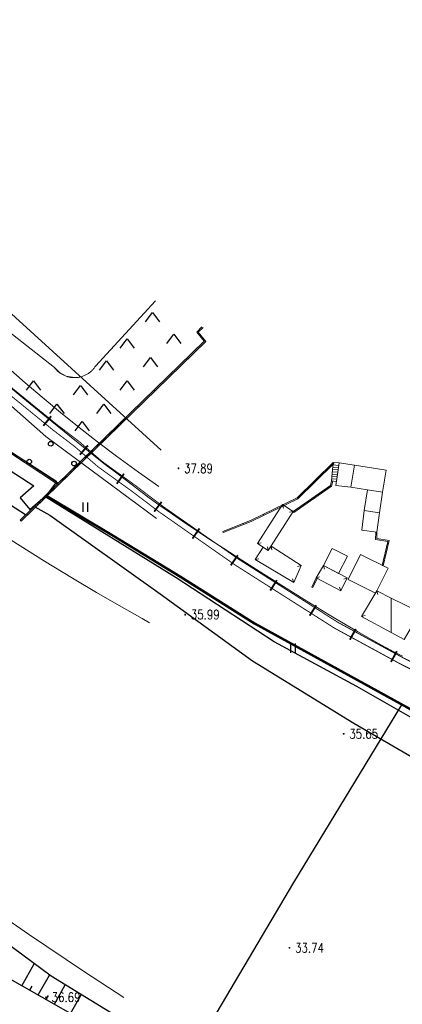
# Model space of a CAD drawing. Extents: x 39508475 to 39522402, y 3783947 to 3795549.
# Tile 213 of 256: x 39518921 to 39519002, y 3790324 to 3790535. Entities that reach past the tile are written whole.
import ezdxf
from ezdxf.enums import TextEntityAlignment as Align

# ---------------------------------------------------------------- set-up
doc = ezdxf.new("R2010")
doc.units = 0
doc.layers.get('0').update_dxf_attribs({"linetype": 'CONTINUOUS'})
for name, color, linetype in [('DLSS', 4, 'CONTINUOUS'), ('DMTZ', 3, 'CONTINUOUS'), ('GCD', 1, 'CONTINUOUS'), ('JCDL_DMX_F', 30, 'CONTINUOUS'), ('JCDL_JMDX_F', 231, 'CONTINUOUS'), ('JCDL_JTM', 100, 'CONTINUOUS'), ('JMD', 6, 'CONTINUOUS'), ('SXSS', 5, 'CONTINUOUS'), ('ZBTZ', 3, 'CONTINUOUS'), ('断面线', 2, 'CONTINUOUS')]:
    doc.layers.add(name, color=color, linetype=linetype)
doc.layers.add('JCDL_JMDX', color=1, linetype='CONTINUOUS', lineweight=0)
doc.layers.add('JCDL_SXM', color=5, linetype='CONTINUOUS', lineweight=0)
doc.styles.add('HZ', font='rs', dxfattribs={"width": 0.8, "bigfont": 'hztxt'})
doc.linetypes.add('10411', pattern='A,2,[150,AAA.SHX,S=1,R=0,X=0,Y=1],2,[151,AAA.SHX,S=1,R=0,X=0,Y=3],1e-11', length=4)
doc.linetypes.add('X35', pattern='A,2,[150,AAA.SHX,S=1,R=0,X=0,Y=1],2,[177,AAA.SHX,S=1,R=0,X=0,Y=0.8],1e-09', length=4)

# ---------------------------------------------------------------- blocks, each defined once
blk = doc.blocks.new('9420003')
at = {"color": 0, "linetype": 'Continuous'}
for p, q in [((-1.5, -2), (0, 0)), ((0, 0), (1.5, -2))]:
    blk.add_line(p, q, dxfattribs=at)
blk = doc.blocks.new('9350003')
at = {"color": 0}
blk.add_circle((0, 0), 0.5, dxfattribs=at)
blk = doc.blocks.new('gc121')
for p, q in [((-0.5, -1), (-0.5, 1)), ((0.5, -1), (0.5, 1))]:
    blk.add_line(p, q)
blk = doc.blocks.new('gc200')
at = {"const_width": 0.2}
blk.add_lwpolyline([(-0.1, 0, 1), (0.1, 0, 1)], format="xyb", close=True, dxfattribs=at)

msp = doc.modelspace()

# ---------------------------------------------------------------- linework, layer by layer
at = {"linetype": 'Continuous'}
msp.add_lwpolyline([(39518950.80026, 3790442.86116), (39518673.28049, 3790695.79146)], dxfattribs=at)
at = {"layer": 'DLSS', "color": 7, "linetype": 'Continuous', "const_width": 0.2, "flags": 128}
msp.add_lwpolyline([(39518847.00507, 3790532.38177), (39518859.62834, 3790515.59116), (39518867.72836, 3790505.97945), (39518877.51962, 3790495.46236), (39518885.68739, 3790485.98849), (39518893.38281, 3790477.59798), (39518906.10083, 3790465.62505), (39518915.66406, 3790456.96814), (39518927.52783, 3790447.29377), (39518932.28591, 3790443.65789), (39518937.20026, 3790439.38528), (39518944.52344, 3790434.09238), (39518950.28927, 3790429.71676), (39518966.64642, 3790418.27832), (39518987.92136, 3790404.75493), (39519001.86723, 3790397.16597), (39519024.89695, 3790385.73243), (39519041.36072, 3790378.29994), (39519069.83655, 3790366.60208), (39519085.2285, 3790360.24349), (39519111.68705, 3790349.98045), (39519138.41455, 3790338.78335)], dxfattribs=at)
at = {"layer": 'DLSS', "linetype": 'Continuous', "flags": 128}
for points, const_width in [([(39518848.15208, 3790533.2441), (39518860.75137, 3790516.48538), (39518868.80282, 3790506.9313), (39518878.58858, 3790496.42012), (39518886.75984, 3790486.94219), (39518894.40478, 3790478.60674), (39518907.07425, 3790466.6795), (39518916.59964, 3790458.05685), (39518928.41714, 3790448.42021), (39518933.19322, 3790444.77057), (39518938.09311, 3790440.51053), (39518945.37759, 3790435.2456), (39518951.13451, 3790430.87675), (39518967.44289, 3790419.47241), (39518988.65005, 3790405.99211), (39519002.52948, 3790398.43931), (39519025.51144, 3790387.02947), (39519041.92875, 3790379.61796), (39519070.38314, 3790367.92891), (39519085.76199, 3790361.57573), (39519112.22386, 3790351.31139), (39519138.98131, 3790340.10175)], 0.2), ([(39518927.23629, 3790450.15734), (39518925.57104, 3790448.11524)], 0.4), ([(39518935.11241, 3790443.89706), (39518933.38355, 3790441.90853)], 0.4), ([(39518942.82084, 3790437.83383), (39518941.27732, 3790435.69823)], 0.4), ([(39518950.87446, 3790431.82731), (39518949.28155, 3790429.7283)], 0.4), ([(39518958.98695, 3790426.11774), (39518957.4769, 3790423.95835)], 0.4), ([(39518967.18199, 3790420.38701), (39518965.67195, 3790418.22761)], 0.4), ([(39518975.528, 3790415.04408), (39518974.11447, 3790412.82031)], 0.4), ([(39518983.96735, 3790409.67962), (39518982.55381, 3790407.45585)], 0.4), ([(39518992.42619, 3790404.62032), (39518991.1667, 3790402.30582)], 0.4), ([(39519001.20988, 3790399.84048), (39518999.95039, 3790397.52598)], 0.4)]:
    msp.add_lwpolyline(points, dxfattribs=dict(at, const_width=const_width))
at = {"layer": 'DMTZ', "linetype": 'Continuous'}
for p, q in [((39518920.96598, 3790328.22513), (39518923.6215, 3790332.899)), ((39518924.44383, 3790326.24914), (39518926.85958, 3790330.501)), ((39518922.7049, 3790327.23714), (39518923.1989, 3790328.1066)), ((39518927.92168, 3790324.27315), (39518930.25491, 3790328.37977)), ((39518926.18276, 3790325.26115), (39518926.67675, 3790326.13061)), ((39518931.39954, 3790322.29717), (39518933.66932, 3790326.29212))]:
    msp.add_line(p, q, dxfattribs=at)
at = {"layer": 'DMTZ', "linetype": 'X35', "lineweight": 0}
msp.add_lwpolyline([(39518949.58609, 3790474.86461), (39518936.70858, 3790460.84613), (39518936.61611, 3790460.70852), (39518936.51906, 3790460.57409), (39518936.4179, 3790460.44274), (39518936.31271, 3790460.31458), (39518936.20361, 3790460.18973), (39518936.09069, 3790460.06833), (39518935.97407, 3790459.95049), (39518935.85385, 3790459.83631), (39518935.73015, 3790459.72592), (39518935.60308, 3790459.61941), (39518935.47279, 3790459.51688), (39518935.33937, 3790459.41844), (39518935.20297, 3790459.32419), (39518935.06372, 3790459.2342), (39518934.92175, 3790459.14857), (39518934.77719, 3790459.06738), (39518934.63019, 3790458.99071), (39518934.48088, 3790458.91862), (39518934.32941, 3790458.8512), (39518934.17592, 3790458.7885), (39518934.02057, 3790458.73059), (39518933.86349, 3790458.67752), (39518933.70485, 3790458.62934), (39518933.54479, 3790458.5861), (39518933.38347, 3790458.54783), (39518933.22104, 3790458.51459), (39518933.05765, 3790458.48639), (39518932.89348, 3790458.46326), (39518932.74299, 3790458.44703), (39518932.72866, 3790458.44524), (39518932.56337, 3790458.43232), (39518932.39775, 3790458.42454), (39518932.23198, 3790458.42189), (39518932.0662, 3790458.42437), (39518931.90057, 3790458.43199), (39518931.73527, 3790458.44474), (39518931.57043, 3790458.4626), (39518931.40623, 3790458.48556), (39518931.24282, 3790458.5136), (39518931.08036, 3790458.54668), (39518930.919, 3790458.58478), (39518930.7589, 3790458.62787), (39518930.60021, 3790458.67589), (39518930.44308, 3790458.7288), (39518930.28767, 3790458.78656), (39518930.13412, 3790458.8491), (39518929.98258, 3790458.91637), (39518929.8332, 3790458.98831), (39518929.68612, 3790459.06483), (39518929.54148, 3790459.14588), (39518929.39942, 3790459.23137), (39518929.26008, 3790459.32121), (39518929.12358, 3790459.41533), (39518928.99007, 3790459.51364), (39518928.85967, 3790459.61603), (39518928.73251, 3790459.72242), (39518928.6087, 3790459.83269), (39518928.48836, 3790459.94674), (39518928.37162, 3790460.06447), (39518928.25858, 3790460.18576), (39518928.14935, 3790460.31049), (39518928.04404, 3790460.43855), (39518927.94308, 3790460.57006), (39518900.92186, 3790481.76381)], dxfattribs=at)
at = {"layer": 'DMTZ', "linetype": 'Continuous', "flags": 128}
msp.add_lwpolyline([(39518766.98377, 3790435.97477), (39518772.80104, 3790428.43174), (39518778.6183, 3790422.93161), (39518789.15226, 3790419.78868), (39518819.21804, 3790394.90464), (39518852.26723, 3790371.76837), (39518900.26414, 3790339.98715), (39518958.78705, 3790306.73659), (39518971.30739, 3790296.41018), (39518979.14409, 3790289.28611), (39518994.64907, 3790278.98428), (39519021.4464, 3790263.0335), (39519065.8058, 3790234.45974), (39519103.2704, 3790212.60929), (39519127.47673, 3790199.05445)], dxfattribs=at)
at = {"layer": 'DMTZ', "linetype": '10411', "flags": 128}
msp.add_lwpolyline([(39519182.98095, 3790264.99895), (39519179.04975, 3790267.2231), (39519177.78885, 3790270.41094), (39519174.22853, 3790277.75051), (39519168.95474, 3790287.4037), (39519139.45841, 3790305.09424), (39519105.27307, 3790330.47031), (39519074.39151, 3790349.52407), (39519036.17034, 3790369.77489), (39519007.60018, 3790383.7024), (39518992.6251, 3790392.27859), (39518974.95296, 3790401.87528), (39518953.97149, 3790415.54882), (39518926.11134, 3790432.82189)], dxfattribs=at)
at = {"layer": 'JCDL_DMX_F', "color": 3, "linetype": 'X35', "lineweight": 0}
msp.add_lwpolyline([(39518933.52406, 3790458.60661), (39518933.22104, 3790458.51459), (39518932.23198, 3790458.42189), (39518930.44308, 3790458.7288), (39518928.99007, 3790459.51364), (39518927.94308, 3790460.57006), (39518900.92186, 3790481.76381), (39518899.26288, 3790482.75454), (39518898.03778, 3790483.99025), (39518897.30721, 3790485.13102), (39518896.74568, 3790486.57304), (39518896.51238, 3790487.90746), (39518896.55135, 3790489.45447), (39518896.85153, 3790490.77544), (39518897.25116, 3790491.66557)], dxfattribs=at)
at = {"layer": 'JCDL_JMDX', "color": 6, "linetype": 'Continuous', "lineweight": 0}
for points in [[(39518839.98851, 3790500), (39518839.44393, 3790494.3247), (39518921.64779, 3790440.21413), (39518928.60638, 3790435.63363)], [(39518840.23966, 3790500), (39518839.70717, 3790494.45072), (39518921.78525, 3790440.42295), (39518928.74383, 3790435.84245)], [(39518943.17338, 3790449.81227), (39518920.6343, 3790427.8741)], [(39518943.35848, 3790449.64356), (39518920.80867, 3790427.69495)], [(39518942.11547, 3790448.78256), (39518942.28985, 3790448.60342)], [(39518938.53528, 3790445.29782), (39518938.70965, 3790445.11867)], [(39518934.95508, 3790441.81308), (39518935.12946, 3790441.63393)], [(39518924.36055, 3790438.42845), (39518924.49801, 3790438.63727)], [(39518931.37489, 3790438.32833), (39518931.54926, 3790438.14918)], [(39518927.79469, 3790434.84359), (39518927.96907, 3790434.66444)], [(39518928.60638, 3790435.63363), (39518928.74383, 3790435.84245)], [(39518924.2145, 3790431.35884), (39518924.38887, 3790431.17969)], [(39518920.6343, 3790427.8741), (39518920.80867, 3790427.69495)]]:
    msp.add_lwpolyline(points, dxfattribs=at)
at = {"layer": 'JCDL_JMDX_F', "linetype": 'Continuous', "lineweight": 0}
for points in [[(39518916.90471, 3790457.66885), (39518921.17812, 3790454.09065), (39518926.22184, 3790449.96443), (39518931.19528, 3790445.93359), (39518935.20478, 3790442.7136), (39518938.54602, 3790440.07001), (39518941.55824, 3790437.73079), (39518944.25752, 3790435.65888), (39518946.42347, 3790434.01921), (39518948.21479, 3790432.694), (39518949.81459, 3790431.54494), (39518950.0145, 3790431.40417)], [(39518916.90471, 3790457.66885), (39518921.17812, 3790454.09065), (39518926.22184, 3790449.96443), (39518931.19528, 3790445.93359), (39518935.20478, 3790442.7136), (39518938.54602, 3790440.07001), (39518941.55824, 3790437.73079), (39518944.25752, 3790435.65888), (39518946.42347, 3790434.01921), (39518948.21479, 3790432.694), (39518949.81459, 3790431.54494), (39518951.41115, 3790430.42071), (39518953.1903, 3790429.18875), (39518955.33328, 3790427.7251), (39518957.99762, 3790425.92088), (39518960.95341, 3790423.94106), (39518964.19099, 3790421.81791), (39518968.03601, 3790419.34126), (39518972.77458, 3790416.32395), (39518977.52347, 3790413.31975), (39518981.40726, 3790410.89229), (39518984.71799, 3790408.86199), (39518987.78505, 3790407.02339), (39518990.56296, 3790405.37689), (39518992.78776, 3790404.06806), (39518994.62203, 3790403.00225), (39518996.2538, 3790402.06899), (39518997.9267, 3790401.13554), (39518999.91547, 3790400.069), (39519000, 3790400.02499)], [(39518976.76609, 3790431.23609), (39518976.93694, 3790430.45454)], [(39518979.05448, 3790429.7687), (39518978.27293, 3790429.59786)], [(39518971.4215, 3790422.90123), (39518972.20304, 3790423.07207)], [(39518973.70988, 3790421.43384), (39518973.53904, 3790422.21539)], [(39518974.30068, 3790422.35518), (39518974.47152, 3790421.57364)], [(39518970.89, 3790419.46999), (39518971.66841, 3790419.65458)], [(39518980.737, 3790418.228), (39518979.97137, 3790417.99601)], [(39518985.512, 3790418.18), (39518985.73006, 3790417.41029)], [(39518983.91635, 3790415.52744), (39518984.68606, 3790415.7455)], [(39518979.142, 3790414.58), (39518978.89656, 3790415.34141)], [(39518990.61219, 3790415.54347), (39518989.84991, 3790415.30073)], [(39518989.19362, 3790412.79936), (39518988.95088, 3790413.56164)], [(39518996.91157, 3790412.759), (39518997.1406, 3790411.99248)], [(39518993.67779, 3790407.24172), (39518994.4481, 3790407.45764)], [(39519000, 3790400.02499), (39519002.43186, 3790398.75878)]]:
    msp.add_lwpolyline(points, dxfattribs=at)
at = {"layer": 'JCDL_JTM', "linetype": 'Continuous', "lineweight": 0}
for points in [[(39518949.79812, 3790428.24914), (39518926.13231, 3790445.83612), (39518905.11272, 3790464.30017)], [(39518917.974, 3790460.57045), (39518921.65697, 3790457.3259), (39518925.3083, 3790454.21254), (39518929.24578, 3790450.95151), (39518933.24363, 3790447.71359), (39518937.12171, 3790444.68706), (39518941.23263, 3790441.60638), (39518945.91384, 3790438.20957), (39518950.26701, 3790435.08595)]]:
    msp.add_lwpolyline(points, dxfattribs=at)
at = {"layer": 'JCDL_SXM', "linetype": 'Continuous', "lineweight": 0}
for points in [[(39518942.76583, 3790325.71274), (39518934.33939, 3790331.22682), (39518922.3784, 3790339.22569), (39518912.74515, 3790345.90332), (39518904.43116, 3790351.93662), (39518896.60305, 3790357.66212), (39518888.79459, 3790363.18377), (39518880.27762, 3790369.00088), (39518870.37018, 3790375.59353), (39518859.96892, 3790382.36646), (39518849.59734, 3790388.86066), (39518838.28856, 3790395.66021), (39518825.1368, 3790403.32928), (39518812.60475, 3790410.69195), (39518803.62341, 3790416.34077), (39518797.64453, 3790420.66314), (39518793.92415, 3790424.13294), (39518791.16893, 3790427.47906), (39518788.81485, 3790431.33696), (39518786.67479, 3790436.10916), (39518784.54768, 3790442.13857)], [(39518918.66203, 3790423.61465), (39518925.83282, 3790419.11837), (39518931.77084, 3790415.47597), (39518936.92995, 3790412.41705), (39518941.81481, 3790409.63317), (39518946.74403, 3790406.83001), (39518948.26768, 3790405.93414)]]:
    msp.add_lwpolyline(points, dxfattribs=at)
at = {"layer": 'JCDL_SXM', "lineweight": 0}
msp.add_lwpolyline([(39518985.512, 3790418.17999), (39518987.39792, 3790421.82817), (39518990.621, 3790420.162), (39518988.73509, 3790416.51383), (39518985.512, 3790418.17999)], dxfattribs=at)
at = {"layer": 'JMD', "linetype": 'Continuous'}
for p, q in [((39518930.56597, 3790430.37323), (39518930.69411, 3790430.58789)), ((39518934.85915, 3790427.8103), (39518934.98729, 3790428.02496)), ((39518939.15233, 3790425.24737), (39518939.28047, 3790425.46203)), ((39518943.42636, 3790422.65275), (39518943.5568, 3790422.86602)), ((39518947.69184, 3790420.04398), (39518947.82227, 3790420.25725)), ((39518951.95732, 3790417.43521), (39518952.08775, 3790417.64848)), ((39518956.21343, 3790414.81131), (39518956.34621, 3790415.02313)), ((39518960.44993, 3790412.15574), (39518960.58271, 3790412.36756)), ((39518964.68643, 3790409.50017), (39518964.81921, 3790409.71199)), ((39518968.92293, 3790406.8446), (39518969.05571, 3790407.05642)), ((39518973.24171, 3790404.32886), (39518973.3624, 3790404.5478)), ((39518977.62053, 3790401.91516), (39518977.74122, 3790402.13411)), ((39518981.99935, 3790399.50147), (39518982.12004, 3790399.72041)), ((39518986.37817, 3790397.08777), (39518986.49886, 3790397.30671)), ((39518990.75699, 3790394.67407), (39518990.87768, 3790394.89301)), ((39518995.13581, 3790392.26038), (39518995.2565, 3790392.47932)), ((39518999.51463, 3790389.84668), (39518999.63532, 3790390.06562))]:
    msp.add_line(p, q, dxfattribs=at)
at = {"layer": 'JMD', "linetype": 'Continuous', "lineweight": 0}
for points in [[(39518839.98851, 3790500), (39518839.44393, 3790494.3247), (39518921.64779, 3790440.21413), (39518928.60638, 3790435.63363)], [(39518840.23966, 3790500), (39518839.70717, 3790494.45072), (39518921.78525, 3790440.42295), (39518928.74383, 3790435.84245)], [(39518959.50609, 3790469.30888), (39518958.38885, 3790468.13893), (39518960.01645, 3790466.20629), (39518920.6343, 3790427.8741)], [(39518959.73882, 3790469.1906), (39518958.72452, 3790468.12845), (39518960.35752, 3790466.18939), (39518920.80867, 3790427.69495)], [(39518960.01645, 3790466.20629), (39518960.20767, 3790466.36733)], [(39518956.43625, 3790462.72154), (39518956.61063, 3790462.54239)], [(39518952.85606, 3790459.2368), (39518953.03043, 3790459.05765)], [(39518949.27586, 3790455.75205), (39518949.45024, 3790455.57291)], [(39518945.69567, 3790452.26731), (39518945.87004, 3790452.08816)], [(39518942.11547, 3790448.78256), (39518942.28985, 3790448.60342)], [(39518938.53528, 3790445.29782), (39518938.70965, 3790445.11867)], [(39518934.95508, 3790441.81308), (39518935.12946, 3790441.63393)], [(39518987.562, 3790440.247), (39518979.84855, 3790432.69847), (39518969.9209, 3790427.86526), (39518963.95277, 3790425.47715)], [(39518987.73686, 3790440.06832), (39518979.99444, 3790432.49143), (39518970.02218, 3790427.63652), (39518964.04565, 3790425.24504)], [(39518987.562, 3790440.247), (39518987.23999, 3790436.323)], [(39518987.562, 3790440.247), (39518987.23999, 3790436.323), (39518988.28139, 3790436.16136), (39518988.90367, 3790440.17047), (39518987.562, 3790440.247)], [(39518987.48022, 3790439.25035), (39518988.74474, 3790439.14658)], [(39518987.52111, 3790439.74867), (39518988.82163, 3790439.64195)], [(39518987.562, 3790440.247), (39518987.73686, 3790440.06832)], [(39518987.562, 3790440.247), (39518988.90367, 3790440.17047)], [(39518988.157, 3790435.36001), (39518988.90367, 3790440.17047), (39518992.12799, 3790439.66999), (39518991.396, 3790434.95399), (39518988.157, 3790435.36001)], [(39518988.90367, 3790440.17047), (39518988.28139, 3790436.16136)], [(39518994.92818, 3790434.40575), (39518991.396, 3790434.95399), (39518992.12799, 3790439.66999), (39518998.89477, 3790438.61968), (39518998.16278, 3790433.90368), (39518994.92818, 3790434.40575)], [(39518924.36055, 3790438.42845), (39518924.49801, 3790438.63727)], [(39518931.37489, 3790438.32833), (39518931.54926, 3790438.14918)], [(39518984.19546, 3790436.95244), (39518984.37032, 3790436.77376)], [(39518987.31664, 3790437.25705), (39518988.43719, 3790437.16509)], [(39518987.35754, 3790437.75537), (39518988.51408, 3790437.66046)], [(39518987.39843, 3790438.2537), (39518988.59097, 3790438.15584)], [(39518987.43932, 3790438.75202), (39518988.66786, 3790438.65121)], [(39518927.79469, 3790434.84359), (39518927.96907, 3790434.66444)], [(39518928.60638, 3790435.63363), (39518928.74383, 3790435.84245)], [(39518987.23999, 3790436.323), (39518987.03278, 3790435.32357), (39518979.05448, 3790429.7687)], [(39518987.48479, 3790436.27225), (39518987.25735, 3790435.1753), (39518979.19732, 3790429.56353)], [(39518987.23999, 3790436.323), (39518987.48479, 3790436.27225)], [(39518987.27575, 3790436.75872), (39518988.3603, 3790436.66972)], [(39518980.82892, 3790433.65787), (39518981.00378, 3790433.4792)], [(39518983.46245, 3790432.83774), (39518983.6053, 3790432.63257)], [(39518998.16278, 3790433.90368), (39518997.4766, 3790429.48293), (39518994.24199, 3790429.985), (39518994.92818, 3790434.40575), (39518998.16278, 3790433.90368)], [(39518924.2145, 3790431.35884), (39518924.38887, 3790431.17969)], [(39518979.05448, 3790429.7687), (39518973.70988, 3790421.43384), (39518971.4215, 3790422.90123), (39518976.76609, 3790431.23609), (39518979.05448, 3790429.7687)], [(39518976.84671, 3790431.23704), (39518976.95615, 3790431.01227)], [(39518972.61156, 3790429.17519), (39518972.72099, 3790428.95042)], [(39518979.05448, 3790429.7687), (39518979.19732, 3790429.56353)], [(39518994.24199, 3790429.985), (39518997.4766, 3790429.48293), (39518996.93436, 3790425.35267), (39518993.68975, 3790425.77864), (39518994.24199, 3790429.985)], [(39518920.6343, 3790427.8741), (39518920.80867, 3790427.69495)], [(39518968.32604, 3790427.22709), (39518968.41892, 3790426.99498)], [(39518963.95277, 3790425.47715), (39518964.04565, 3790425.24504)], [(39518998.07053, 3790418.17848), (39518999.28611, 3790423.3302), (39518996.63983, 3790423.77656), (39518996.68446, 3790425.35971)], [(39518996.93436, 3790425.35267), (39518996.68446, 3790425.35971)], [(39518998.31385, 3790418.12106), (39518999.59068, 3790423.53236), (39518996.89586, 3790423.98691), (39518996.93436, 3790425.35267)], [(39518974.30068, 3790422.35518), (39518980.737, 3790418.228), (39518979.142, 3790414.58), (39518970.89, 3790419.46999), (39518972.604, 3790422.14298), (39518973.70988, 3790421.43384), (39518974.30068, 3790422.35518)], [(39518999.42295, 3790422.82153), (39518999.17963, 3790422.87894)], [(39518993.42499, 3790420.54301), (39518999.32081, 3790417.6222), (39518996.91157, 3790412.759), (39518996.64274, 3790412.30034), (39518990.78035, 3790415.20459), (39518993.42499, 3790420.54301)], [(39518985.512, 3790418.18), (39518990.61219, 3790415.54347), (39518989.19362, 3790412.79936), (39518983.91635, 3790415.52744), (39518985.512, 3790418.18)], [(39518998.31385, 3790418.12106), (39518998.07053, 3790418.17848)], [(39518983.91635, 3790415.52744), (39518982.99013, 3790413.56397)], [(39518984.14246, 3790415.42078), (39518983.21623, 3790413.45731)], [(39518983.45324, 3790414.54571), (39518983.67934, 3790414.43905)], [(39518983.91635, 3790415.52744), (39518984.14246, 3790415.42078)], [(39518982.99013, 3790413.56397), (39518983.21623, 3790413.45731)], [(39519000, 3790411.22899), (39519000, 3790403.83651), (39518993.67779, 3790407.24172), (39518996.91157, 3790412.759), (39519000, 3790411.22899)], [(39519004.09535, 3790404.53812), (39519002.79593, 3790402.3306), (39519000, 3790403.83651), (39519000, 3790411.22899), (39519006.23915, 3790408.13811), (39519004.09535, 3790404.53812)]]:
    msp.add_lwpolyline(points, dxfattribs=at)
at = {"layer": 'JMD', "linetype": 'Continuous', "flags": 128}
msp.add_lwpolyline([(39518851.95346, 3790485.73853), (39518850.49067, 3790483.4723), (39518853.26999, 3790482.22953), (39518851.6609, 3790478.93985), (39518861.31539, 3790473.23772), (39518861.9005, 3790474.5536), (39518911.88481, 3790442.71816), (39518923.54579, 3790435.24294), (39518920.62019, 3790432.68429), (39518922.66811, 3790430.19874), (39518926.54452, 3790433.56154), (39518928.44617, 3790436.12019), (39518892.66349, 3790459.23023), (39518852.12302, 3790486.10393)], close=True, dxfattribs=at)
at = {"layer": 'JMD', "color": 7, "linetype": 'Continuous', "flags": 128}
msp.add_lwpolyline([(39518926.27279, 3790432.93616), (39518940.47778, 3790424.4561), (39518954.8439, 3790415.66977), (39518970.71013, 3790405.72432), (39519023.95284, 3790376.37583)], dxfattribs=at)
at = {"layer": 'JMD', "linetype": 'Continuous', "flags": 128}
msp.add_lwpolyline([(39518926.40093, 3790433.15082), (39518940.60707, 3790424.67008), (39518954.97552, 3790415.88232), (39518970.83697, 3790405.93987), (39519024.07352, 3790376.59477)], dxfattribs=at)
at = {"layer": 'SXSS', "linetype": 'Continuous', "flags": 128}
for points in [[(39518780.00967, 3790497.59869), (39518792.57515, 3790492.30626), (39518805.8674, 3790491.71765), (39518822.49518, 3790488.61239), (39518827.86797, 3790486.07484), (39518837.13752, 3790483.71432), (39518845.54957, 3790478.20738), (39518921.76029, 3790429.11574)], [(39518972.99647, 3790301.43945), (39518959.93842, 3790310.23064), (39518927.20998, 3790330.2415), (39518883.84644, 3790362.35491), (39518835.40994, 3790394.65341), (39518799.14688, 3790420.2507), (39518788.46147, 3790431.2497), (39518770.91823, 3790452.7695)], [(39518923.72371, 3790430.7901), (39518926.93762, 3790428.94297), (39518950.59953, 3790412.12513), (39518970.30614, 3790397.81316), (39518992.02203, 3790384.46297), (39519011.73154, 3790372.96031), (39519070.67334, 3790334.18981), (39519109.41879, 3790309.83504), (39519136.44375, 3790293.02166), (39519164.36484, 3790276.43925), (39519170.2441, 3790271.84911), (39519171.69038, 3790266.70938), (39519173.69907, 3790263.33639), (39519178.51993, 3790261.00744), (39519181.09105, 3790259.96344), (39519183.74253, 3790258.99975), (39519185.02805, 3790258.99975)]]:
    msp.add_lwpolyline(points, dxfattribs=at)
at = {"layer": '断面线', "linetype": 'Continuous', "flags": 128}
msp.add_lwpolyline([(39519002.17667, 3790388.37931), (39518979.09764, 3790350.32199), (39518948.12253, 3790297.93944)], dxfattribs=at)

# ---------------------------------------------------------------- block references
at = {"layer": 'GCD', "linetype": 'Continuous'}
ref = msp.add_blockref('gc200', (39518954.4838, 3790438.998, 37.89), dxfattribs=at)
ref.add_attrib('height', '37.89', dxfattribs={"linetype": 'Continuous', "height": 2, "style": 'HZ', "width": 0.8}).set_placement((39518955.6838, 3790438.998, 37.89), align=Align.MIDDLE_LEFT)
ref = msp.add_blockref('gc200', (39518955.9302, 3790407.671, 35.99), dxfattribs=at)
ref.add_attrib('height', '35.99', dxfattribs={"linetype": 'Continuous', "height": 2, "style": 'HZ', "width": 0.8}).set_placement((39518957.1302, 3790407.671, 35.99), align=Align.MIDDLE_LEFT)
ref = msp.add_blockref('gc200', (39518989.83, 3790382.151, 35.653), dxfattribs=at)
ref.add_attrib('height', '35.65', dxfattribs={"linetype": 'Continuous', "height": 2, "style": 'HZ', "width": 0.8}).set_placement((39518991.03, 3790382.151, 35.653), align=Align.MIDDLE_LEFT)
ref = msp.add_blockref('gc200', (39518978.237, 3790336.334, 33.74), dxfattribs=at)
ref.add_attrib('height', '33.74', dxfattribs={"linetype": 'Continuous', "height": 2, "style": 'HZ', "width": 0.8}).set_placement((39518979.437, 3790336.334, 33.74), align=Align.MIDDLE_LEFT)
ref = msp.add_blockref('gc200', (39518926.1529, 3790325.733, 36.688), dxfattribs=at)
ref.add_attrib('height', '36.69', dxfattribs={"linetype": 'Continuous', "height": 2, "style": 'HZ', "width": 0.8}).set_placement((39518927.3529, 3790325.733, 36.688), align=Align.MIDDLE_LEFT)
at = {"layer": 'ZBTZ'}
for name, p in [('9420003', (39518948.90322, 3790472.37552)), ('9420003', (39518943.4873, 3790466.7096)), ('9420003', (39518953.4858, 3790467.7096)), ('9420003', (39518948.48655, 3790462.71035)), ('9420003', (39518939.07141, 3790462.04372)), ('9420003', (39518923.49033, 3790457.71113)), ('9420003', (39518933.48883, 3790456.71113)), ('9420003', (39518943.48733, 3790457.71113)), ('9420003', (39518928.48958, 3790452.71188)), ('9420003', (39518938.48808, 3790452.71188)), ('9420003', (39518933.9055, 3790449.04596)), ('9350003', (39518927.13825, 3790444.26378)), ('9350003', (39518922.55626, 3790440.43286)), ('9350003', (39518932.1375, 3790440.0156))]:
    msp.add_blockref(name, p, dxfattribs=at)
at = {"layer": 'ZBTZ', "linetype": 'Continuous'}
for p in [(39518934.61207, 3790430.6625), (39518978.99387, 3790400.5311)]:
    msp.add_blockref('gc121', p, dxfattribs=at)

doc.saveas('drawing.dxf')
